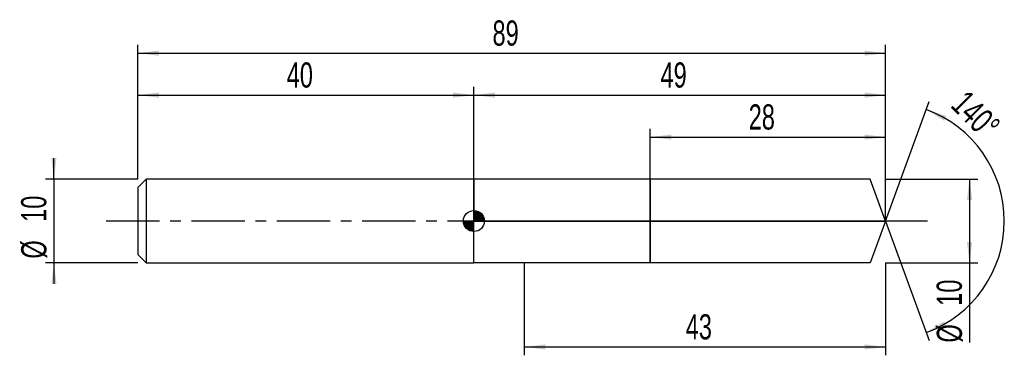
# Model space of a CAD drawing. Extents: x -14 to 103, y -16 to 24.
import ezdxf
from ezdxf.enums import TextEntityAlignment as Align

# ---------------------------------------------------------------- set-up
doc = ezdxf.new("R2010")
doc.units = 0
doc.linetypes.add('CENTER', pattern=[10.16, 6.35, -1.27, 1.27, -1.27])
doc.layers.get('0').update_dxf_attribs({"linetype": 'CONTINUOUS'})
for name, color, linetype in [('1', 4, 'CONTINUOUS'), ('2', 7, 'CONTINUOUS'), ('4', 2, 'CENTER'), ('CUT', 1, 'CONTINUOUS'), ('NOCUT', 7, 'CONTINUOUS'), ('SK1', 4, 'CONTINUOUS'), ('SK2', 7, 'CONTINUOUS'), ('SK4', 2, 'CENTER')]:
    doc.layers.add(name, color=color, linetype=linetype)
doc.dimstyles.new('SLDDIMSTYLE0', dxfattribs={"dimtxt": 3, "dimasz": 2.5, "dimexe": 0, "dimexo": 0.0625, "dimgap": 0.75, "dimtad": 1, "dimrnd": 1e-09, "dimzin": 12, "dimsah": 1, "dimcen": 0.09, "dimazin": 3, "dimtfac": 1, "dimtofl": 0, "dimtmove": 0, "dimatfit": 3})
doc.dimstyles.new('SLDDIMSTYLE1', dxfattribs={"dimtxt": 3, "dimasz": 2.5, "dimexe": 0, "dimexo": 0.0625, "dimgap": 0.75, "dimtad": 1, "dimzin": 12, "dimsah": 1, "dimcen": 0.09, "dimazin": 3, "dimtfac": 1, "dimtofl": 0, "dimtmove": 0, "dimatfit": 3})
doc.dimstyles.new('SLDDIMSTYLE2', dxfattribs={"dimtxt": 3, "dimasz": 2.5, "dimexe": 0, "dimexo": 0.0625, "dimgap": 0.75, "dimtad": 1, "dimrnd": 1e-09, "dimzin": 12, "dimsah": 1, "dimcen": 0.09, "dimazin": 3, "dimtfac": 1, "dimtmove": 0, "dimatfit": 3})

# ---------------------------------------------------------------- blocks, each defined once
blk = doc.blocks.new('_D')
at = {"layer": '2'}
for p, q in [((46, -5), (46, -16)), ((89, -5), (89, -16)), ((46, -15), (89, -15))]:
    blk.add_line(p, q, dxfattribs=at)
for points in [[(46, -15), (48.5, -15.31), (48.5, -14.69)], [(89, -15), (86.5, -14.69), (86.5, -15.31)]]:
    blk.add_solid(points, dxfattribs=at)
at = {"layer": '2', "width": 0.7}
blk.add_text('43', height=3, dxfattribs=at).set_placement((65.21, -15), align=Align.BOTTOM_LEFT)
blk = doc.blocks.new('_D_1')
at = {"layer": '2'}
for p, q in [((89, 5), (100, 5)), ((99, 5), (99, -5)), ((89, -5), (100, -5)), ((99, -5), (99, -14.48))]:
    blk.add_line(p, q, dxfattribs=at)
for points in [[(99, 5), (98.69, 2.5), (99.31, 2.5)], [(99, -5), (99.31, -2.5), (98.69, -2.5)]]:
    blk.add_solid(points, dxfattribs=at)
at = {"layer": '2', "width": 0.7}
for s, p in [('10', (98.99, -10.1)), ('%%c', (99, -14.48))]:
    blk.add_text(s, height=3, rotation=90, dxfattribs=at).set_placement(p, align=Align.BOTTOM_LEFT)
blk = doc.blocks.new('_D_2')
at = {"layer": '2'}
for p, q in [((61, 5), (61, 11)), ((89, 5), (89, 11)), ((61, 10), (89, 10))]:
    blk.add_line(p, q, dxfattribs=at)
for points in [[(61, 10), (63.5, 9.69), (63.5, 10.31)], [(89, 10), (86.5, 10.31), (86.5, 9.69)]]:
    blk.add_solid(points, dxfattribs=at)
at = {"layer": '2', "width": 0.7}
blk.add_text('28', height=3, dxfattribs=at).set_placement((72.71, 10), align=Align.BOTTOM_LEFT)
blk = doc.blocks.new('_D_3')
at = {"layer": '2'}
for q in [(94.18, 14.23), (94.18, -14.23)]:
    blk.add_line((89, 0), q, dxfattribs=at)
blk.add_arc((89, 0), 14.14, 289.9914, 70.0086, dxfattribs=at)
for points in [[(93.83, 13.29), (95.97, 11.95), (96.23, 12.51)], [(93.83, -13.29), (96.23, -12.51), (95.97, -11.95)]]:
    blk.add_solid(points, dxfattribs=at)
at = {"layer": '2', "width": 0.7}
blk.add_text('140°', height=3, rotation=-45, dxfattribs=at).set_placement((95.99, 13.01), align=Align.BOTTOM_LEFT)
blk = doc.blocks.new('_D_4')
at = {"layer": 'SK2'}
for p, q in [((0, 5), (0, 21)), ((0, 20), (89, 20)), ((89, 5), (89, 21))]:
    blk.add_line(p, q, dxfattribs=at)
for points in [[(0, 20), (2.5, 19.69), (2.5, 20.31)], [(89, 20), (86.5, 20.31), (86.5, 19.69)]]:
    blk.add_solid(points, dxfattribs=at)
at = {"layer": 'SK2', "width": 0.7}
blk.add_text('89', height=3, dxfattribs=at).set_placement((42.21, 20), align=Align.BOTTOM_LEFT)
blk = doc.blocks.new('_D_5')
at = {"layer": 'SK2'}
for p, q in [((0, 5), (0, 16)), ((40, 5), (40, 16)), ((0, 15), (40, 15))]:
    blk.add_line(p, q, dxfattribs=at)
for points in [[(0, 15), (2.5, 14.69), (2.5, 15.31)], [(40, 15), (37.5, 15.31), (37.5, 14.69)]]:
    blk.add_solid(points, dxfattribs=at)
at = {"layer": 'SK2', "width": 0.7}
blk.add_text('40', height=3, dxfattribs=at).set_placement((17.71, 15), align=Align.BOTTOM_LEFT)
blk = doc.blocks.new('_D_6')
at = {"layer": 'SK2'}
for p, q in [((40, 0), (40, 16)), ((89, 0), (89, 16)), ((40, 15), (89, 15))]:
    blk.add_line(p, q, dxfattribs=at)
for points in [[(40, 15), (42.5, 14.69), (42.5, 15.31)], [(89, 15), (86.5, 15.31), (86.5, 14.69)]]:
    blk.add_solid(points, dxfattribs=at)
at = {"layer": 'SK2', "width": 0.7}
blk.add_text('49', height=3, dxfattribs=at).set_placement((62.21, 15), align=Align.BOTTOM_LEFT)
blk = doc.blocks.new('_D_7')
at = {"layer": 'SK2'}
for p, q in [((-10, 5), (-10, 7.5)), ((0, 5), (-11, 5)), ((-10, 5), (-10, -5)), ((0, -5), (-11, -5)), ((-10, -5), (-10, -7.5))]:
    blk.add_line(p, q, dxfattribs=at)
for points in [[(-10, 5), (-9.69, 7.5), (-10.31, 7.5)], [(-10, -5), (-10.31, -7.5), (-9.69, -7.5)]]:
    blk.add_solid(points, dxfattribs=at)
at = {"layer": 'SK2', "width": 0.7}
for s, p in [('10', (-10.01, -0.1)), ('%%c', (-10, -4.48))]:
    blk.add_text(s, height=3, rotation=90, dxfattribs=at).set_placement(p, align=Align.BOTTOM_LEFT)
blk = doc.blocks.new('*U10')
at = {"color": 0, "linetype": 'CONTINUOUS'}
for points in [[(0, 0), (0, 1.25), (0.24, 0)], [(0.24, 0), (0, 1.25), (0.24, 1.23)], [(0.24, 0), (0.24, 1.23), (0.48, 0)], [(0.48, 0), (0.24, 1.23), (0.48, 1.15)], [(0.48, 0), (0.48, 1.15), (0.69, 0)], [(0.69, 0), (0.48, 1.15), (0.69, 1.04)], [(0.69, 0), (0.69, 1.04), (0.88, 0)], [(0.88, 0), (0.69, 1.04), (0.88, 0.88)], [(0.88, 0), (0.88, 0.88), (1.04, 0)], [(1.04, 0), (0.88, 0.88), (1.04, 0.69)], [(1.04, 0), (1.04, 0.69), (1.15, 0)], [(1.15, 0), (1.04, 0.69), (1.15, 0.48)], [(1.15, 0), (1.15, 0.48), (1.23, 0)], [(1.23, 0), (1.15, 0.48), (1.23, 0.24)], [(1.23, 0), (1.23, 0.24), (1.25, 0)]]:
    blk.add_solid(points, dxfattribs=at)
blk = doc.blocks.new('*U11')
at = {"color": 0, "linetype": 'CONTINUOUS'}
for points in [[(-1.23, -0.22), (-1.25, 0), (-1.23, 0)], [(-1.23, -0.22), (-1.23, 0), (-1.17, -0.43)], [(-1.17, -0.43), (-1.23, 0), (-1.17, 0)], [(-1.17, -0.43), (-1.17, 0), (-1.08, -0.62)], [(-1.08, -0.62), (-1.17, 0), (-1.08, 0)], [(-1.08, -0.62), (-1.08, 0), (-0.96, -0.8)], [(-0.96, -0.8), (-1.08, 0), (-0.96, 0)], [(-0.96, -0.8), (-0.96, 0), (-0.8, -0.96)], [(-0.8, -0.96), (-0.96, 0), (-0.8, 0)], [(-0.8, -0.96), (-0.8, 0), (-0.62, -1.08)], [(-0.62, -1.08), (-0.8, 0), (-0.62, 0)], [(-0.62, -1.08), (-0.62, 0), (-0.43, -1.17)], [(-0.43, -1.17), (-0.62, 0), (-0.43, 0)], [(-0.43, -1.17), (-0.43, 0), (-0.22, -1.23)], [(-0.22, -1.23), (-0.43, 0), (-0.22, 0)], [(-0.22, -1.23), (-0.22, 0), (0, -1.25)], [(0, -1.25), (-0.22, 0), (0, 0)]]:
    blk.add_solid(points, dxfattribs=at)
blk = doc.blocks.new('SW_DOWELSYMBOL_0')
at = {"layer": 'SK1', "color": 0}
blk.add_circle((0, 0), 1.25, dxfattribs=at)
at = {"color": 0, "linetype": 'CONTINUOUS'}
for name in ['*U10', '*U11']:
    blk.add_blockref(name, (0, 0), dxfattribs=at)

msp = doc.modelspace()

# ---------------------------------------------------------------- linework, layer by layer
at = {"layer": '1'}
for p, q in [((46, 5), (40, 5)), ((40, 5), (40, 0)), ((61, 5), (46, 5)), ((87.181, 5), (61, 5)), ((61, 5), (61, 0)), ((61, 0), (61, 5)), ((89, 0), (87.181, 5)), ((40, -5), (40, 0)), ((61, -5), (61, 0)), ((61, 0), (61, -5)), ((89, 0), (87.181, -5)), ((46, -5), (40, -5)), ((61, -5), (46, -5)), ((87.181, -5), (61, -5))]:
    msp.add_line(p, q, dxfattribs=at)
at = {"layer": '4'}
msp.add_line((89, 0), (40, 0), dxfattribs=at)
at = {"layer": 'CUT'}
for p, q in [((87.181, 5), (61, 5)), ((61, 5), (61, 0)), ((89, 0), (87.181, 5)), ((61, 0), (89, 0))]:
    msp.add_line(p, q, dxfattribs=at)
at = {"layer": 'NOCUT'}
for p, q in [((46, 5), (40, 5)), ((40, 5), (40, 0)), ((61, 5), (46, 5)), ((61, 0), (61, 5)), ((40, 0), (61, 0))]:
    msp.add_line(p, q, dxfattribs=at)
at = {"layer": 'SK1'}
for p, q in [((1, 5), (0, 4)), ((40, 5), (1, 5)), ((1, 5), (1, -5)), ((0, 4), (0, 0)), ((0, 0), (0, -4)), ((0, -4), (1, -5)), ((1, -5), (40, -5))]:
    msp.add_line(p, q, dxfattribs=at)
msp.add_circle((40, 0), 1.25, dxfattribs=at)
at = {"layer": 'SK4'}
msp.add_line((94, 0), (-5, 0), dxfattribs=at)

# ---------------------------------------------------------------- block references
at = {"layer": 'SK1'}
msp.add_blockref('SW_DOWELSYMBOL_0', (40, 0), dxfattribs=at)

# ---------------------------------------------------------------- texts
at = {"layer": 'SK2', "width": 0.7}
msp.add_text('AP1', height=0.05, dxfattribs=at).set_placement((40, -0.018), align=Align.BOTTOM_LEFT)

# ---------------------------------------------------------------- dimensions: what is measured, and where the dimension line sits
at = {"layer": '2'}
dim = msp.add_angular_dim_2l(base=(103.142, 0), line1=((89, 0), (87.181, 5)), line2=((87.181, -5), (89, 0)), dimstyle='SLDDIMSTYLE1', dxfattribs=at)
dim.commit()
dim.dimension.update_dxf_attribs({"geometry": '_D_3', "text_midpoint": (99, 10), "dimtype": 162})
for base, p1, p2, picture, middle in [((89, 10), (61, 5), (89, 5), '_D_2', (75, 10)), ((89, -15), (46, -5), (89, -5), '_D', (67.5, -15))]:
    dim = msp.add_linear_dim(base=base, p1=p1, p2=p2, dimstyle='SLDDIMSTYLE0', dxfattribs=at)
    dim.commit()
    dim.dimension.update_dxf_attribs({"geometry": picture, "text_midpoint": middle, "dimtype": 160})
dim = msp.add_linear_dim(base=(99, -5), p1=(89, 5), p2=(89, -5), angle=90, text='%%c<>', dimstyle='SLDDIMSTYLE0', dxfattribs=at)
dim.commit()
dim.dimension.update_dxf_attribs({"geometry": '_D_1', "text_midpoint": (99, -10), "dimtype": 160})
at = {"layer": 'SK2'}
for base, p1, p2, picture, middle in [((89, 20), (0, 5), (89, 5), '_D_4', (44.5, 20)), ((40, 15), (0, 5), (40, 5), '_D_5', (20, 15)), ((89, 15), (40, 0), (89, 0), '_D_6', (64.5, 15))]:
    dim = msp.add_linear_dim(base=base, p1=p1, p2=p2, dimstyle='SLDDIMSTYLE0', dxfattribs=at)
    dim.commit()
    dim.dimension.update_dxf_attribs({"geometry": picture, "text_midpoint": middle, "dimtype": 160})
dim = msp.add_linear_dim(base=(-10, -5), p1=(0, 5), p2=(0, -5), angle=90, text='%%c<>', dimstyle='SLDDIMSTYLE2', dxfattribs=at)
dim.commit()
dim.dimension.update_dxf_attribs({"geometry": '_D_7', "text_midpoint": (-10, 0), "dimtype": 160})

doc.saveas('drawing.dxf')
